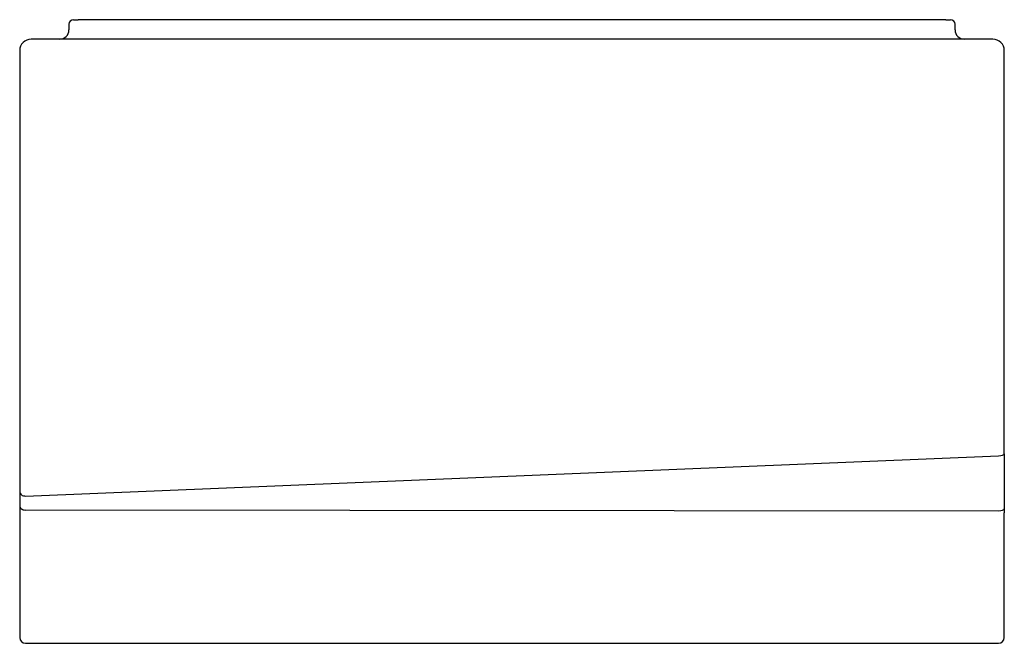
# Model space of a CAD drawing. Header units: millimetres. Extents: x 4062.941 to 4063.801, y 1889.555 to 1890.1.
import ezdxf

# ---------------------------------------------------------------- set-up
doc = ezdxf.new("R2010")
doc.units = ezdxf.units.MM
doc.layers.add('SANINDUSA', color=3, linetype='Continuous')

msp = doc.modelspace()

# ---------------------------------------------------------------- linework, layer by layer
at = {"layer": 'SANINDUSA'}
for p, q in [((4062.98782, 1890.09962), (4062.99182, 1890.09962)), ((4063.74982, 1890.09962), (4062.99182, 1890.09962)), ((4063.74982, 1890.09962), (4063.75382, 1890.09962)), ((4062.98382, 1890.09562), (4062.98382, 1890.09062)), ((4063.75782, 1890.09062), (4063.75782, 1890.09562)), ((4063.79082, 1890.08262), (4062.95082, 1890.08262)), ((4062.94082, 1890.07262), (4062.94082, 1889.68722)), ((4063.80082, 1889.72034), (4063.80082, 1890.07262)), ((4062.94596, 1889.6833), (4063.79589, 1889.71858)), ((4063.80082, 1889.72034), (4063.80082, 1889.67226)), ((4062.94082, 1889.68722), (4062.94082, 1889.67502)), ((4062.94082, 1889.67502), (4062.94082, 1889.66721)), ((4062.94583, 1889.67114), (4063.79582, 1889.67045)), ((4063.80082, 1889.67226), (4063.80082, 1889.66869)), ((4062.94082, 1889.66721), (4062.94082, 1889.55962)), ((4063.80082, 1889.55962), (4063.80082, 1889.66869)), ((4062.94582, 1889.55462), (4063.79582, 1889.55462))]:
    msp.add_line(p, q, dxfattribs=at)
for centre, radius, start, end in [((4062.98782, 1890.09562), 0.004, 90, 180), ((4063.75382, 1890.09562), 0.004, 0, 90), ((4062.95082, 1890.07262), 0.01, 90, 180), ((4062.97582, 1890.09062), 0.008, 270, 0), ((4063.76582, 1890.09062), 0.008, 180, 270), ((4063.79082, 1890.07262), 0.01, 0, 90), ((4062.94582, 1889.55962), 0.005, 180, 270), ((4063.79582, 1889.55962), 0.005, 270, 0)]:
    msp.add_arc(centre, radius, start, end, dxfattribs=at)
for centre, ratio, start_param, end_param in [((4063.79582, 1889.72034), 0.356467, 1.585052, 3.141593), ((4062.94582, 1889.68722), 0.780682, 0, 1.599422), ((4062.94582, 1889.67502), 0.780786, 0, 1.573934), ((4063.79582, 1889.67226), 0.356485, 1.571047, 3.141593)]:
    msp.add_ellipse(centre, major_axis=(-0.005, 0), ratio=ratio, start_param=start_param, end_param=end_param, dxfattribs=at)

doc.saveas('drawing.dxf')
